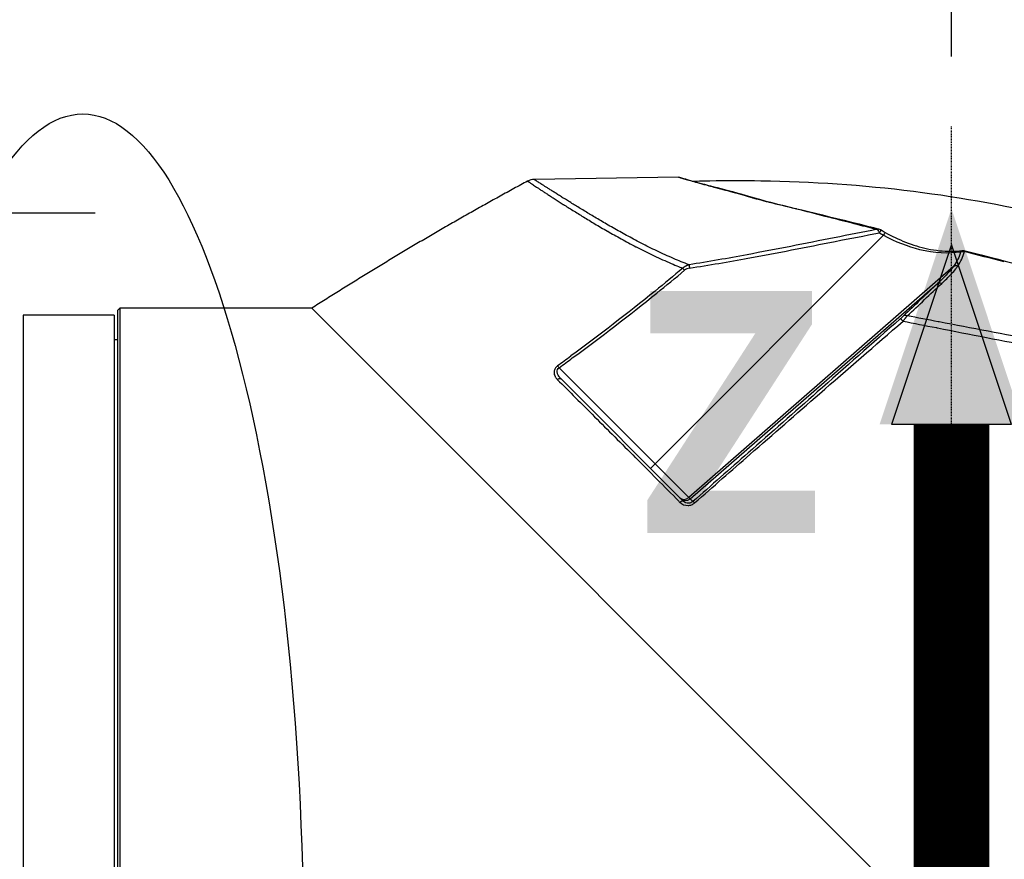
# Model space of a CAD drawing. Header units: millimetres. Extents: x 0 to 7374, y 0 to 4200.
# Tile 9 of 256: x 833 to 974, y 1162 to 1282. Entities that reach past the tile are written whole.
import ezdxf

# ---------------------------------------------------------------- set-up
doc = ezdxf.new("R2010")
doc.units = ezdxf.units.MM
doc.header["$LTSCALE"] = 0.2
doc.linetypes.add('CENTER2', pattern=[1.125, 0.75, -0.125, 0.125, -0.125])
for name, color, linetype in [('02_Center Line', 1, 'CENTER2'), ('12_Before Rev.Num.', 5, 'Continuous'), ('13_After Rev.Num.', 6, 'Continuous')]:
    doc.layers.add(name, color=color, linetype=linetype)
doc.styles.add('Rainbow-4.0 Style', font='malgunsl.ttf')
doc.styles.add('Rainbow-5.0 Style', font='malgunsl.ttf')
doc.dimstyles.new('Rainbow-4.0 Style', dxfattribs={"dimtxt": 3.5, "dimasz": 2.5, "dimexe": 1, "dimexo": 1, "dimgap": 1, "dimtad": 1, "dimdsep": 46, "dimtxsty": 'Rainbow-4.0 Style', "dimcen": 0, "dimclrd": 251, "dimclre": 251, "dimclrt": 7, "dimazin": 3, "dimtp": 0.1, "dimtm": 0.1, "dimtfac": 0.61, "dimtmove": 0, "dimatfit": 3, "dimfxl": 1, "dimlwd": -1, "dimlwe": -1, "dimarcsym": 1})

# ---------------------------------------------------------------- blocks, each defined once
blk = doc.blocks.new('A$Ccc13c451')
for p, q in [((-38.95, 351.68), (-59.57, 351.35)), ((-42.3, 310.78), (-9.69, 343.39)), ((-10.27, 343.73), (-9.69, 343.39)), ((-10.04, 344.14), (-9.46, 343.8)), ((-8.64, 342.85), (-8.64, 342.85)), ((-1.53, 340.92), (-1.53, 340.92)), ((1.03, 340.22), (1.03, 340.22)), ((0.29, 338.94), (-37.47, 305.95)), ((1.52, 340.09), (1.53, 340.09)), ((-37.3, 305.78), (-1.99, 336.49)), ((-132.5, 332), (-132.5, 150)), ((-119.5, 332), (-132.5, 332)), ((-119.5, 332), (-119.5, 150)), ((-118.7, 332.99), (-119, 332.69)), ((-119, 149.31), (-119, 332.69)), ((-114, 332.99), (-118.7, 332.99)), ((-118.7, 332.99), (-118.7, 149.01)), ((-91.29, 333), (-113, 333)), ((-91.29, 333), (0, 241.71)), ((-119.5, 328.5), (-119, 328.5)), ((-42.3, 310.78), (-56.01, 324.49)), ((-56.27, 322.82), (-56.26, 322.81)), ((-38.29, 305.45), (-55.72, 322.88)), ((-42.96, 310.12), (-42.3, 310.78)), ((-42.3, 310.78), (-37.47, 305.95)), ((-37.3, 305.78), (-37.47, 305.95)), ((-36.91, 305.39), (-37.3, 305.78))]:
    blk.add_line(p, q)
blk.add_arc((-37.96, 306.54), 1, 225, 311)
for centre, major_axis, ratio, start_param, end_param in [((-38.9, 351.3), (0.409, -0.16), 0.857574, 2.001644, 2.015983), ((19.65, 336.83), (58.88, -14.85), 0.004421, 4.118439, 4.173682), ((12.13, 338.4), (-40.87, 10.44), 0.000532, 4.825002, 4.966918), ((-36.25, 337.06), (2.1, -1), 0.628726, 2.398696, 2.861837), ((-1.39, 335.79), (-0.623, 0.675), 0.63251, 5.31297, 6.222175), ((-7.76, 331.15), (1.14, 0.98), 0.042238, 5.077631, 5.601503), ((-343.57, 717.35), (400.08, -277.04), 0.997287, 5.949042, 5.953878), ((-38.75, 305.27), (-1.77, 1.78), 0.000405, 1.478868, 1.556735), ((-38.11, 306.68), (-0.707, -0.707), 0.965926, 0, 1.500983)]:
    blk.add_ellipse(centre, major_axis=major_axis, ratio=ratio, start_param=start_param, end_param=end_param)
for points, knots in [([(-38.95, 351.68), (-38.95, 351.68), (-38.59, 351.57), (-37.87, 351.36), (-37.86, 351.36), (-37.86, 351.36), (-37.86, 351.36)], [0, 0, 0, 0, 0.993772, 0.993772, 0.993772, 1, 1, 1, 1]), ([(-38.95, 351.68), (-38.93, 351.68), (-38.92, 351.68), (-38.9, 351.68), (-38.89, 351.68), (-38.87, 351.68), (-38.86, 351.67), (-38.85, 351.67), (-38.84, 351.67), (-38.83, 351.67), (-38.83, 351.67), (-38.82, 351.67), (-38.82, 351.66), (-38.81, 351.66), (-38.8, 351.66), (-38.79, 351.66), (-38.78, 351.65), (-38.73, 351.64), (-38.65, 351.61), (-38.17, 351.47), (-37.46, 351.26), (-34.59, 350.47), (-31.66, 349.77), (-24.3, 347.61), (-18.92, 346.45), (-12.29, 344.77), (-11.38, 344.54), (-10.45, 344.3)], [0, 0, 0, 0, 0.004116, 0.004116, 0.007421, 0.007421, 0.011767, 0.011767, 0.015769, 0.015769, 0.022185, 0.022185, 0.03636, 0.03636, 0.078828, 0.078828, 0.206194, 0.206194, 0.588466, 0.588466, 1.73986, 1.73986, 3.706591, 3.706591, 5.843745, 5.843745, 6.178522, 6.178522, 6.178522, 6.178522]), ([(-38.95, 351.68), (-38.93, 351.68), (-38.91, 351.68), (-38.88, 351.68), (-38.87, 351.68), (-38.85, 351.67), (-38.84, 351.67), (-38.83, 351.67), (-38.83, 351.67), (-38.82, 351.67), (-38.82, 351.66), (-38.81, 351.66), (-38.81, 351.66), (-38.81, 351.66), (-38.81, 351.66), (-38.81, 351.66)], [0, 0, 0, 0, 0.00635718, 0.00635718, 0.00934813, 0.00934813, 0.01224024, 0.01224024, 0.01464931, 0.01464931, 0.01655104, 0.01655104, 0.01992201, 0.01992201, 0.02147488, 0.02147488, 0.02147488, 0.02147488]), ([(-37.86, 351.36), (-37.62, 351.29), (-37.34, 351.21), (-37.03, 351.12), (-36.39, 350.94), (-35.59, 350.72), (-34.64, 350.46), (-34.63, 350.46), (-34.61, 350.45), (-34.6, 350.45)], [0, 0, 0, 0, 0.3231634, 0.3231634, 0.3231634, 0.9885013, 0.9885013, 0.9885013, 0.9999998, 0.9999998, 0.9999998, 0.9999998]), ([(-60.49, 351.11), (-60.5, 351.11), (-60.5, 351.11), (-60.48, 351.1), (-60.46, 351.08), (-60.43, 351.06), (-60.4, 351.04), (-60.37, 351.02), (-60.31, 350.99), (-60.24, 350.94), (-60.19, 350.91), (-60.17, 350.89), (-60.17, 350.89), (-60.17, 350.89)], [0, 0, 0, 0, 0.124596, 0.249192, 0.373787, 0.498383, 0.498383, 0.623744, 0.749105, 0.874465, 0.999826, 0.999826, 1, 1, 1, 1]), ([(-60.17, 350.89), (-60.12, 350.86), (-60.06, 350.82), (-59.99, 350.77), (-59.93, 350.73), (-59.85, 350.68), (-59.77, 350.62)], [0, 0, 0, 0, 0.4995007, 0.4995007, 0.4995007, 1, 1, 1, 1]), ([(-59.77, 350.62), (-59.69, 350.57), (-59.52, 350.46), (-59.32, 350.32), (-59.21, 350.25), (-59.21, 350.25), (-59.21, 350.25), (-59.21, 350.25), (-59.21, 350.25)], [0, 0, 0, 0, 0.4956265, 0.9919048, 0.9919048, 0.9996772, 0.9996772, 1, 1, 1, 1]), ([(-58.3, 350.53), (-58.4, 350.6), (-58.6, 350.72), (-58.77, 350.83), (-58.93, 350.94), (-59.08, 351.03), (-59.2, 351.11), (-59.27, 351.16), (-59.32, 351.19), (-59.39, 351.23), (-59.45, 351.27), (-59.48, 351.29), (-59.51, 351.3), (-59.54, 351.32), (-59.57, 351.34), (-59.58, 351.35), (-59.58, 351.35), (-59.57, 351.35), (-59.57, 351.35), (-59.57, 351.35)], [0, 0, 0, 0, 0.1237633, 0.2475282, 0.2475282, 0.3725427, 0.4975572, 0.4975572, 0.5604583, 0.6233595, 0.6862606, 0.7491617, 0.7491617, 0.811679, 0.8741963, 0.9367135, 0.9992308, 0.9992308, 1, 1, 1, 1]), ([(-59.21, 350.25), (-59.1, 350.18), (-58.88, 350.03), (-58.5, 349.78), (-58.08, 349.5), (-57.77, 349.3), (-57.61, 349.2)], [0, 0, 0, 0, 0.249866, 0.499894, 0.749922, 1, 1, 1, 1]), ([(-54.51, 348.14), (-54.72, 348.27), (-55.12, 348.52), (-55.69, 348.88), (-56.22, 349.21), (-56.54, 349.42), (-56.86, 349.62), (-57.16, 349.81), (-57.58, 350.07), (-57.96, 350.31), (-58.18, 350.46), (-58.29, 350.53), (-58.29, 350.53), (-58.3, 350.53)], [0, 0, 0, 0, 0.124449, 0.2489, 0.373351, 0.497802, 0.497802, 0.622865, 0.747927, 0.87299, 0.998052, 0.998052, 1, 1, 1, 1]), ([(-36.89, 351.11), (-36.89, 351.11), (-36.89, 351.11), (-36.08, 351.13), (-35.28, 351.15), (-32.05, 351.21), (-29.63, 351.21), (-19.93, 351.06), (-12.66, 350.57), (8.57, 347.91), (22.48, 344.53), (35.68, 339.53)], [0.121215, 0.121215, 0.121215, 0.121215, 0.121354, 0.121354, 0.363444, 0.363444, 1.089806, 1.089806, 3.271728, 3.271728, 7.50672, 7.50672, 7.50672, 7.50672]), ([(-34.6, 350.45), (-34.3, 350.37), (-34, 350.29), (-33.68, 350.2), (-33.23, 350.08), (-32.75, 349.95), (-32.24, 349.82), (-32.22, 349.81), (-32.2, 349.8), (-32.17, 349.8)], [0, 0, 0, 0, 0.40595, 0.40595, 0.40595, 0.974372, 0.974372, 0.974372, 1, 1, 1, 1]), ([(-57.61, 349.2), (-57.45, 349.09), (-57.12, 348.88), (-56.59, 348.53), (-56.02, 348.17), (-55.61, 347.91), (-55.4, 347.77), (-55.39, 347.77), (-55.38, 347.76)], [0, 0, 0, 0, 0.248051, 0.496152, 0.744253, 0.992354, 0.992354, 1, 1, 1, 1]), ([(-32.17, 349.8), (-31.75, 349.69), (-31.3, 349.57), (-30.82, 349.44), (-30.79, 349.44), (-30.76, 349.43)], [0.0000015, 0.0000015, 0.0000015, 0.0000015, 0.9444036, 0.9444036, 1, 1, 1, 1]), ([(-30.76, 349.43), (-30.76, 349.43), (-30.76, 349.43), (-30.76, 349.43), (-30.33, 349.32), (-29.89, 349.2), (-29.46, 349.07), (-29.45, 349.07), (-29.43, 349.07), (-29.42, 349.06), (-29.38, 349.05), (-29.35, 349.04), (-29.32, 349.03)], [0, 0, 0, 0, 0.0000069, 0.0000069, 0.0000069, 0.8997973, 0.8997973, 0.8997973, 0.9289391, 0.9289391, 0.9289391, 1, 1, 1, 1]), ([(-29.32, 349.03), (-29.31, 349.03), (-29.31, 349.03), (-29.31, 349.03), (-29.11, 348.97), (-28.9, 348.9), (-28.69, 348.84), (-28.65, 348.82), (-28.61, 348.81), (-28.58, 348.8)], [0, 0, 0, 0, 0.003362, 0.003362, 0.003362, 0.860545, 0.860545, 0.860545, 1, 1, 1, 1]), ([(-28.58, 348.8), (-28.35, 348.73), (-28.12, 348.66), (-27.87, 348.6), (-27.84, 348.59), (-27.8, 348.58), (-27.77, 348.57)], [0, 0, 0, 0, 0.8790445, 0.8790445, 0.8790445, 1, 1, 1, 1]), ([(-27.77, 348.57), (-27.64, 348.53), (-27.52, 348.5), (-27.39, 348.47), (-26.98, 348.36), (-26.55, 348.25), (-26.1, 348.14), (-26.07, 348.13), (-26.04, 348.12), (-26, 348.11)], [0, 0, 0, 0, 0.2199503, 0.2199503, 0.2199503, 0.9430277, 0.9430277, 0.9430277, 1, 1, 1, 1]), ([(-55.38, 347.76), (-55.38, 347.76), (-55.38, 347.76), (-55.17, 347.63), (-54.74, 347.36), (-54.04, 346.93), (-53.31, 346.48), (-52.8, 346.17), (-52.54, 346.01), (-52.53, 346), (-52.52, 345.99), (-52.52, 345.99), (-52.52, 345.99)], [0, 0, 0, 0, 0.000021, 0.000021, 0.247754, 0.495487, 0.74322, 0.990953, 0.990953, 0.999943, 0.999943, 1, 1, 1, 1]), ([(-51.69, 346.43), (-51.95, 346.59), (-52.45, 346.89), (-53.17, 347.32), (-53.85, 347.74), (-54.28, 348), (-54.5, 348.14), (-54.51, 348.14), (-54.51, 348.14)], [0, 0, 0, 0, 0.248084, 0.496174, 0.744263, 0.992353, 0.992353, 1, 1, 1, 1]), ([(-26, 348.11), (-24.81, 347.82), (-23.55, 347.52), (-22.21, 347.19), (-22.17, 347.18), (-22.13, 347.17)], [0, 0, 0, 0, 0.969098, 0.969098, 1, 1, 1, 1]), ([(-22.13, 347.17), (-22.13, 347.17), (-22.13, 347.17), (-22.13, 347.17), (-20.83, 346.85), (-19.47, 346.5), (-18.06, 346.13), (-18.01, 346.12), (-17.97, 346.11), (-17.92, 346.1)], [0, 0, 0, 0, 0.000007, 0.000007, 0.000007, 0.968702, 0.968702, 0.968702, 1, 1, 1, 1]), ([(-52.52, 345.99), (-52.26, 345.84), (-51.74, 345.52), (-51.2, 345.18), (-50.63, 344.84), (-50.05, 344.5), (-49.42, 344.14), (-49.09, 343.96), (-49.08, 343.95), (-49.07, 343.95), (-49.07, 343.95), (-49.07, 343.95)], [0, 0, 0, 0, 0.245403, 0.490864, 0.490864, 0.741233, 0.991601, 0.991601, 0.999841, 0.999841, 1, 1, 1, 1]), ([(-50.08, 345.47), (-50.36, 345.63), (-50.9, 345.95), (-51.41, 346.26), (-51.67, 346.42), (-51.68, 346.43), (-51.69, 346.43)], [0, 0, 0, 0, 0.490957, 0.981975, 0.981975, 1, 1, 1, 1]), ([(-17.92, 346.1), (-17.56, 346), (-17.19, 345.91), (-16.82, 345.81), (-15.74, 345.54), (-14.63, 345.25), (-13.5, 344.97), (-13.46, 344.95), (-13.41, 344.94), (-13.36, 344.93)], [0, 0, 0, 0, 0.249358, 0.249358, 0.249358, 0.969909, 0.969909, 0.969909, 1, 1, 1, 1]), ([(-48.31, 344.44), (-48.62, 344.61), (-49.23, 344.96), (-49.8, 345.3), (-50.08, 345.47)], [0, 0, 0, 0, 0.499891, 1, 1, 1, 1]), ([(-47.36, 343.91), (-47.67, 344.08), (-47.98, 344.26), (-48.29, 344.43), (-48.3, 344.43), (-48.31, 344.44), (-48.31, 344.44), (-48.31, 344.44)], [0, 0, 0, 0, 0.966798, 0.966798, 0.999685, 0.999685, 1, 1, 1, 1]), ([(-49.07, 343.95), (-48.76, 343.77), (-48.45, 343.6), (-47.81, 343.24), (-47.48, 343.05), (-46.8, 342.68), (-46.11, 342.31), (-45.4, 341.93), (-45.02, 341.73), (-45.01, 341.73), (-45, 341.72)], [0, 0, 0, 0, 0.241675, 0.241675, 0.492191, 0.492191, 0.742396, 0.992601, 0.992601, 1, 1, 1, 1]), ([(-46.38, 343.37), (-46.71, 343.55), (-47.04, 343.73), (-47.36, 343.91), (-47.36, 343.91), (-47.36, 343.91)], [0, 0, 0, 0, 0.999625, 0.999625, 1, 1, 1, 1]), ([(-44.31, 342.27), (-44.31, 342.27), (-44.31, 342.27), (-44.67, 342.45), (-45.37, 342.82), (-46.05, 343.19), (-46.38, 343.37), (-46.38, 343.37), (-46.38, 343.37)], [0, 0, 0, 0, 0.000143, 0.000143, 0.499935, 0.999728, 0.999728, 1, 1, 1, 1]), ([(-37.37, 338.69), (-34.59, 339.13), (-31.81, 339.6), (-24.89, 340.87), (-20.74, 341.69), (-14.49, 342.92), (-12.38, 343.33), (-10.27, 343.73)], [0, 0, 0, 0, 0.3062159, 0.3062159, 0.766302, 0.766302, 1, 1, 1, 1]), ([(-16.72, 343.03), (-16.72, 343.03), (-16.72, 343.03), (-20.86, 342.21), (-25.01, 341.38), (-29.16, 340.61)], [0, 0, 0, 0, 0.000003, 0.000003, 1, 1, 1, 1]), ([(-10.62, 344.23), (-10.56, 344.17), (-10.44, 344.02), (-10.32, 343.82), (-10.27, 343.73)], [0, 0, 0, 0, 0.5714286, 0.9999998, 0.9999998, 0.9999998, 0.9999998]), ([(-10.43, 344.3), (-10.33, 344.28), (-10.24, 344.24), (-10.11, 344.17), (-10.08, 344.16), (-10.04, 344.14)], [0, 0, 0, 0, 0.03199776, 0.03199776, 0.04298148, 0.04298148, 0.04298148, 0.04298148]), ([(-10.27, 343.73), (-10.2, 343.85), (-10.09, 344.04), (-10.05, 344.13), (-10.04, 344.14), (-10.04, 344.14)], [0, 0, 0, 0, 0.4285714, 0.7142857, 0.7796638, 0.7796638, 0.7796638, 0.7796638]), ([(-9.69, 343.39), (-9.64, 343.47), (-9.6, 343.55), (-9.56, 343.62), (-9.52, 343.68), (-9.49, 343.74), (-9.48, 343.77), (-9.47, 343.79), (-9.46, 343.8), (-9.46, 343.8)], [0, 0, 0, 0, 0.2858205, 0.2858205, 0.2858205, 0.5714155, 0.5714155, 0.5714155, 0.7787481, 0.7787481, 0.7787481, 0.7787481]), ([(-9.69, 343.39), (-8.04, 342.48), (-6.25, 341.78), (-2.42, 340.86), (-0.39, 340.77), (1.3, 341.03)], [0, 0, 0, 0, 0.442386, 0.442386, 1, 1, 1, 1]), ([(-9.46, 343.8), (-8.53, 343.27), (-7.54, 342.79), (-5.51, 341.99), (-4.45, 341.67), (-2.27, 341.21), (-1.15, 341.1), (0.45, 341.09), (1.01, 341.12), (1.52, 341.19)], [0.000028, 0.000028, 0.000028, 0.000028, 0.322895, 0.322895, 0.674296, 0.674296, 1.076826, 1.076826, 1.305721, 1.305721, 1.305721, 1.305721]), ([(-45, 341.72), (-45, 341.72), (-45, 341.72), (-44.63, 341.54), (-43.89, 341.16), (-42.74, 340.59), (-41.54, 340.04), (-40.72, 339.67), (-40.3, 339.49), (-40.29, 339.48), (-40.29, 339.48)], [0, 0, 0, 0, 0.000024, 0.000024, 0.249536, 0.499047, 0.748558, 0.998069, 0.998069, 1, 1, 1, 1]), ([(-39.67, 340.06), (-39.67, 340.06), (-39.67, 340.06), (-40.08, 340.24), (-40.89, 340.6), (-42.06, 341.14), (-43.19, 341.7), (-43.92, 342.07), (-44.29, 342.26), (-44.3, 342.26), (-44.31, 342.27)], [0, 0, 0, 0, 0.000012, 0.000012, 0.248179, 0.496346, 0.744514, 0.992681, 0.992681, 1, 1, 1, 1]), ([(1.3, 341.03), (1.33, 341.08), (1.4, 341.15), (1.48, 341.18), (1.52, 341.19)], [0, 0, 0, 0, 0.2857143, 0.5147508, 0.5147508, 0.5147508, 0.5147508]), ([(1.3, 341.03), (1.4, 341.06), (1.5, 341.07), (1.6, 341.07), (1.68, 341.07), (1.76, 341.06), (1.84, 341.05)], [0, 0, 0, 0, 0.535383, 0.535383, 0.535383, 1, 1, 1, 1]), ([(1.52, 341.19), (1.55, 341.19), (1.59, 341.19), (1.65, 341.19), (1.68, 341.19), (1.74, 341.19), (1.77, 341.19), (1.83, 341.18), (1.86, 341.18), (1.92, 341.17), (1.94, 341.16), (1.97, 341.15)], [0.8308194, 0.8308194, 0.8308194, 0.8308194, 0.9467201, 0.9467201, 1.0626208, 1.0626208, 1.1785215, 1.1785215, 1.2944221, 1.2944221, 1.4103228, 1.4103228, 1.4103228, 1.4103228]), ([(1.84, 341.05), (1.88, 341.11), (1.91, 341.14), (1.94, 341.15), (1.95, 341.15), (1.96, 341.15), (1.97, 341.15)], [0.0000013, 0.0000013, 0.0000013, 0.0000013, 0.3592931, 0.3592931, 0.3592931, 0.5263068, 0.5263068, 0.5263068, 0.5263068]), ([(1.97, 341.15), (7.92, 339.64), (14.25, 338.04), (26.69, 334.8), (32.95, 333.11), (44.56, 330.05), (50.07, 328.62), (59.7, 326.14), (63.96, 325.06), (70.74, 323.37), (73.34, 322.76), (75.52, 322.28), (75.98, 322.19), (76.45, 322.1), (76.57, 322.08), (76.7, 322.05), (76.74, 322.05), (76.77, 322.04), (76.78, 322.04), (76.78, 322.04), (76.78, 322.04), (76.78, 322.04)], [0, 0, 0, 0, 1.927306, 1.927306, 3.856376, 3.856376, 5.766661, 5.766661, 7.686697, 7.686697, 9.640124, 9.640124, 10.376091, 10.376091, 10.747602, 10.747602, 10.933284, 10.933284, 11.023918, 11.023918, 11.064397, 11.064397, 11.064397, 11.064397]), ([(-40.29, 339.48), (-40.29, 339.48), (-40.29, 339.48), (-39.93, 339.33), (-39.29, 339.06), (-38.64, 338.8), (-38.36, 338.69)], [0, 0, 0, 0, 0.000172, 0.000172, 0.577334, 1, 1, 1, 1]), ([(-37.46, 339.17), (-37.84, 339.31), (-38.58, 339.6), (-39.3, 339.9), (-39.66, 340.06), (-39.66, 340.06), (-39.67, 340.06)], [0, 0, 0, 0, 0.4977144, 0.9954287, 0.9954287, 0.9999999, 0.9999999, 0.9999999, 0.9999999]), ([(-37.46, 339.17), (-37.49, 339.16), (-37.55, 339.14), (-37.65, 339.11), (-37.74, 339.08), (-37.84, 339.04), (-37.93, 338.99), (-38.02, 338.94), (-38.11, 338.88), (-38.2, 338.82), (-38.28, 338.76), (-38.33, 338.71), (-38.36, 338.69)], [0, 0, 0, 0, 0.0940494, 0.1972836, 0.2999848, 0.4021494, 0.5037879, 0.6048751, 0.7053399, 0.8052336, 0.9046118, 0.9999991, 0.9999991, 0.9999991, 0.9999991]), ([(0.29, 338.94), (0.2, 338.81), (0.11, 338.69), (0.01, 338.57), (-0.19, 338.34), (-0.4, 338.1), (-0.61, 337.86), (-0.83, 337.63), (-1.05, 337.4), (-1.28, 337.17), (-1.51, 336.94), (-1.75, 336.71), (-1.99, 336.49)], [0, 0, 0, 0, 0.142857, 0.142857, 0.142857, 0.428571, 0.428571, 0.428571, 0.714286, 0.714286, 0.714286, 1, 1, 1, 1]), ([(-1.39, 336.5), (-1.15, 336.72), (-0.67, 337.18), (0, 337.88), (0.53, 338.47), (0.81, 338.84), (0.89, 338.97)], [0, 0, 0, 0, 0.285714, 0.571429, 0.857143, 1, 1, 1, 1]), ([(0.89, 338.97), (0.8, 339), (0.7, 339.01), (0.61, 339.01), (0.6, 339.01), (0.58, 339.01), (0.57, 339.01), (0.46, 339), (0.37, 338.98), (0.29, 338.94)], [0, 0, 0, 0, 0.428529, 0.428529, 0.428529, 0.5, 0.5, 0.5, 1, 1, 1, 1]), ([(-56.01, 324.49), (-55.38, 324.95), (-54.75, 325.41), (-50.03, 328.88), (-46, 331.94), (-40.73, 336.2), (-39.41, 337.29), (-38.09, 338.39)], [0, 0, 0, 0, 0.103586, 0.103586, 0.773416, 0.773416, 1, 1, 1, 1]), ([(-38.36, 338.69), (-38.33, 338.66), (-38.29, 338.62), (-38.25, 338.57), (-38.24, 338.57), (-38.24, 338.56), (-38.23, 338.55), (-38.19, 338.5), (-38.14, 338.45), (-38.09, 338.39)], [0, 0, 0, 0, 0.428552, 0.428552, 0.428552, 0.5, 0.5, 0.5, 1, 1, 1, 1]), ([(-42.31, 335.42), (-42.31, 335.42), (-42.31, 335.42), (-42.31, 335.42), (-46.24, 332.23), (-50.26, 329.16), (-54.33, 326.16)], [0, 0, 0, 0, 0.000004, 0.000004, 0.000004, 1, 1, 1, 1]), ([(-113, 333), (-113, 333), (-113.03, 333), (-113.13, 333), (-113.2, 333), (-113.38, 333), (-113.49, 333), (-113.74, 333), (-113.87, 332.99), (-114, 332.99)], [0.150676, 0.150676, 0.150676, 0.150676, 0.1883449, 0.1883449, 0.2260139, 0.2260139, 0.2636829, 0.2636829, 0.3013519, 0.3013519, 0.3013519, 0.3013519]), ([(-6.91, 331.13), (-6.89, 331.15), (-6.85, 331.21), (-6.78, 331.29), (-6.72, 331.38), (-6.65, 331.47), (-6.58, 331.55), (-6.52, 331.63), (-6.46, 331.71), (-6.39, 331.8), (-6.34, 331.86), (-6.31, 331.89)], [0, 0, 0, 0, 0.0913857, 0.200393, 0.3089375, 0.4168711, 0.5241975, 0.6308995, 0.737027, 0.84264, 0.9999998, 0.9999998, 0.9999998, 0.9999998]), ([(-6.31, 331.89), (-6.41, 331.94), (-6.62, 331.98), (-6.79, 331.93), (-6.85, 331.88)], [0.0000001, 0.0000001, 0.0000001, 0.0000001, 0.5, 1, 1, 1, 1]), ([(-1.74, 331.01), (-1.79, 331.02), (-1.84, 331.03), (-3.37, 331.33), (-4.85, 331.61), (-6.31, 331.89)], [0, 0, 0, 0, 0.032056, 0.032056, 1, 1, 1, 1]), ([(-7.32, 331.46), (-11.26, 327.98), (-15.2, 324.51), (-22.44, 318.13), (-25.74, 315.23), (-31.65, 310.02), (-34.28, 307.7), (-36.91, 305.39)], [0, 0, 0, 0, 0.399859, 0.399859, 0.733515, 0.733515, 1, 1, 1, 1]), ([(-6.91, 331.13), (-7.02, 331.24), (-7.21, 331.42), (-7.3, 331.46), (-7.32, 331.46)], [0, 0, 0, 0, 0.571429, 1, 1, 1, 1]), ([(12.38, 328.32), (12.33, 328.33), (12.28, 328.34), (7.55, 329.24), (2.86, 330.13), (-1.74, 331.01)], [0, 0, 0, 0, 0.010158, 0.010158, 1, 1, 1, 1]), ([(-2.16, 330.2), (-2.11, 330.19), (-2.06, 330.18), (2.62, 329.26), (7.33, 328.34), (12.04, 327.43)], [0, 0, 0, 0, 0.010575, 0.010575, 1, 1, 1, 1]), ([(-56.23, 324.77), (-56.37, 324.66), (-56.5, 324.52), (-56.58, 324.38), (-56.66, 324.23), (-56.71, 324.08), (-56.72, 323.93), (-56.73, 323.86), (-56.73, 323.79), (-56.72, 323.72), (-56.72, 323.65), (-56.7, 323.58), (-56.69, 323.51), (-56.66, 323.41), (-56.62, 323.32), (-56.57, 323.23), (-56.56, 323.2), (-56.54, 323.17), (-56.52, 323.14), (-56.45, 323.02), (-56.37, 322.92), (-56.27, 322.82)], [0, 0, 0, 0, 0.2, 0.2, 0.2, 0.4, 0.4, 0.4, 0.5, 0.5, 0.5, 0.6, 0.6, 0.6, 0.7500001, 0.7500001, 0.7500001, 0.8000001, 0.8000001, 0.8000001, 0.9999999, 0.9999999, 0.9999999, 0.9999999]), ([(-56.23, 324.77), (-56.2, 324.74), (-56.13, 324.65), (-56.05, 324.55), (-56.01, 324.49)], [0, 0, 0, 0, 0.428571, 1, 1, 1, 1]), ([(-55.72, 322.88), (-55.82, 322.98), (-55.91, 323.09), (-55.99, 323.2), (-56.01, 323.22), (-56.03, 323.25), (-56.04, 323.28), (-56.1, 323.36), (-56.15, 323.44), (-56.19, 323.53), (-56.21, 323.59), (-56.23, 323.65), (-56.25, 323.71), (-56.27, 323.77), (-56.28, 323.83), (-56.29, 323.89), (-56.3, 324), (-56.29, 324.12), (-56.24, 324.23), (-56.2, 324.33), (-56.12, 324.43), (-56.01, 324.49)], [0, 0, 0, 0, 0.202554, 0.202554, 0.202554, 0.252394, 0.252394, 0.252394, 0.401915, 0.401915, 0.401915, 0.501596, 0.501596, 0.501596, 0.601277, 0.601277, 0.601277, 0.800638, 0.800638, 0.800638, 1, 1, 1, 1]), ([(-56.26, 322.81), (-56.19, 322.87), (-56.04, 322.96), (-55.83, 322.96), (-55.75, 322.91), (-55.72, 322.88)], [0.0000001, 0.0000001, 0.0000001, 0.0000001, 0.4285714, 0.7142857, 1, 1, 1, 1]), ([(-28.76, 312.12), (-28.76, 312.12), (-28.76, 312.12), (-25.45, 315.01), (-22.14, 317.89), (-18.83, 320.78)], [0, 0, 0, 0, 0.0000154, 0.0000154, 0.9999998, 0.9999998, 0.9999998, 0.9999998]), ([(-50.93, 317.49), (-50.93, 317.49), (-50.93, 317.49), (-49.05, 315.61), (-47.11, 313.67), (-45.13, 311.68)], [0, 0, 0, 0, 0.000064, 0.000064, 1, 1, 1, 1]), ([(-45.13, 311.68), (-45.13, 311.68), (-45.12, 311.68), (-43.1, 309.65), (-41.02, 307.56), (-38.91, 305.44)], [0, 0, 0, 0, 0.00007, 0.00007, 1, 1, 1, 1]), ([(-38.77, 305.3), (-38.7, 305.36), (-38.55, 305.46), (-38.37, 305.5), (-38.31, 305.47), (-38.29, 305.45)], [0, 0, 0, 0, 0.4285714, 0.7142857, 0.9999999, 0.9999999, 0.9999999, 0.9999999]), ([(-38.77, 305.3), (-38.48, 305), (-37.89, 304.74), (-37.09, 304.9), (-36.79, 305.08), (-36.66, 305.2)], [0, 0, 0, 0, 0.571429, 0.785714, 1, 1, 1, 1]), ([(-36.91, 305.39), (-36.99, 305.31), (-37.18, 305.19), (-37.71, 305.09), (-38.09, 305.26), (-38.29, 305.45)], [0, 0, 0, 0, 0.2142857, 0.4285714, 0.9999998, 0.9999998, 0.9999998, 0.9999998]), ([(-36.66, 305.2), (-36.69, 305.23), (-36.73, 305.26), (-36.76, 305.29), (-36.79, 305.32), (-36.82, 305.34), (-36.84, 305.36), (-36.87, 305.38), (-36.9, 305.39), (-36.91, 305.39)], [0, 0, 0, 0, 0.285714, 0.285714, 0.285714, 0.571429, 0.571429, 0.571429, 1, 1, 1, 1])]:
    blk.add_open_spline(points, degree=3, knots=knots)
for points, degree in [([(-60.5, 351.11), (-76.22, 342.61), (-91.28, 332.99)], 2), ([(-59.57, 351.35), (-59.89, 351.34), (-60.21, 351.26), (-60.49, 351.11)], 3), ([(-10.62, 344.23), (-12.65, 343.84), (-14.69, 343.44), (-16.72, 343.03)], 3), ([(-10.62, 344.23), (-10.56, 344.29), (-10.49, 344.31), (-10.43, 344.3)], 3), ([(-29.16, 340.61), (-31.92, 340.09), (-34.69, 339.61), (-37.46, 339.17)], 3), ([(1.3, 341.03), (1.13, 340.31), (0.76, 339.61), (0.29, 338.94)], 3), ([(0.89, 338.97), (1.34, 339.63), (1.69, 340.33), (1.84, 341.05)], 3), ([(-37.46, 339.17), (-37.45, 339.12), (-37.42, 338.98), (-37.38, 338.79), (-37.37, 338.69)], 3), ([(-38.36, 338.69), (-39.66, 337.59), (-40.98, 336.5), (-42.31, 335.42)], 3), ([(-1.99, 336.49), (-3.58, 334.97), (-5.21, 333.44), (-6.85, 331.88)], 3), ([(-6.31, 331.89), (-4.67, 333.43), (-3.03, 334.96), (-1.39, 336.5)], 3), ([(-18.83, 320.78), (-14.86, 324.23), (-10.89, 327.68), (-6.91, 331.13)], 3), ([(-6.91, 331.13), (-5.34, 330.82), (-3.75, 330.51), (-2.16, 330.2)], 3), ([(-56.26, 322.81), (-54.55, 321.11), (-52.77, 319.33), (-50.93, 317.49)], 3), ([(-36.66, 305.2), (-34.03, 307.51), (-31.39, 309.81), (-28.76, 312.12)], 3)]:
    blk.add_open_spline(points, degree=degree)
at = {"layer": '02_Center Line'}
blk.add_line((0, -10), (0, 358.9), dxfattribs=at)
blk = doc.blocks.new('A$Ceda57245')
at = {"layer": '12_Before Rev.Num.'}
blk.add_hatch(color=256, dxfattribs=at).paths.add_polyline_path([(0, 49.156), (-4.752, 34.9), (4.752, 34.9)])
for p, q in [((0, 46.78), (-3.96, 34.9)), ((3.96, 34.9), (0, 46.78)), ((3.96, 34.9), (-3.96, 34.9))]:
    blk.add_line(p, q, dxfattribs=at)
at = {"layer": '12_Before Rev.Num.', "const_width": 5}
blk.add_lwpolyline([(0, 34.9), (0, 0)], dxfattribs=at)
at = {"layer": '12_Before Rev.Num.', "insert": (-20.587, 35.725), "char_height": 16, "attachment_point": 4, "style": 'Rainbow-5.0 Style'}
blk.add_mtext('{\\fMalgun Gothic Semilight|b1|i0|c129|p50;Z}', dxfattribs=at)
blk = doc.blocks.new('*D158')
at = {"color": 251, "linetype": 'ByBlock', "transparency": 16777216}
for p, q in [((909.23, 2033.4), (1241.29, 2033.4)), ((1231.29, 1173.4), (1231.29, 2008.4)), ((976.23, 1148.4), (1241.29, 1148.4))]:
    blk.add_line(p, q, dxfattribs=at)
at = {"color": 251, "transparency": 16777216}
for points in [[(1227.12, 2008.4), (1235.45, 2008.4), (1231.29, 2033.4)], [(1227.12, 1173.4), (1235.45, 1173.4), (1231.29, 1148.4)]]:
    blk.add_solid(points, dxfattribs=at)
at = {"layer": 'Defpoints', "color": 0, "transparency": 16777216}
for p in [(899.23, 2033.4), (1231.29, 2033.4), (966.23, 1148.4)]:
    blk.add_point(p, dxfattribs=at)
at = {"color": 7, "transparency": 16777216, "insert": (1203.18, 1590.9), "char_height": 35, "attachment_point": 5, "rotation": 90, "style": 'Rainbow-4.0 Style'}
blk.add_mtext('885', dxfattribs=at)
blk = doc.blocks.new('*D128')
at = {"color": 251, "linetype": 'ByBlock', "transparency": 16777216}
for p, q in [((860.23, 3048.4), (1365.36, 3048.4)), ((1355.36, 3023.4), (1355.36, 1173.4)), ((1077.27, 1148.4), (1365.36, 1148.4))]:
    blk.add_line(p, q, dxfattribs=at)
at = {"color": 251, "transparency": 16777216}
for points in [[(1351.19, 3023.4), (1359.52, 3023.4), (1355.36, 3048.4)], [(1351.19, 1173.4), (1359.52, 1173.4), (1355.36, 1148.4)]]:
    blk.add_solid(points, dxfattribs=at)
at = {"layer": 'Defpoints', "color": 0, "transparency": 16777216}
for p in [(850.23, 3048.4), (1067.27, 1148.4), (1355.36, 1148.4)]:
    blk.add_point(p, dxfattribs=at)
at = {"color": 7, "transparency": 16777216, "insert": (1327.15, 2098.4), "char_height": 35, "attachment_point": 5, "rotation": 90, "style": 'Rainbow-4.0 Style'}
blk.add_mtext('1900', dxfattribs=at)
blk = doc.blocks.new('A$C19ebd0c3_1234')
for q in [(46.929, -0.778), (54.3, 6.594)]:
    blk.add_line((46.929, 6.594), q)
blk.add_ellipse((0, 0), major_axis=(53.194, 0), ratio=0.263273)
blk = doc.blocks.new('*D169')
at = {"color": 251, "linetype": 'ByBlock', "transparency": 16777216}
for p, q in [((711.73, 1573.57), (711.73, 1465.88)), ((966.23, 1276.3), (966.23, 1485.88)), ((736.73, 1475.88), (941.23, 1475.88))]:
    blk.add_line(p, q, dxfattribs=at)
at = {"color": 251, "transparency": 16777216}
for points in [[(736.73, 1480.05), (736.73, 1471.71), (711.73, 1475.88)], [(941.23, 1480.05), (941.23, 1471.71), (966.23, 1475.88)]]:
    blk.add_solid(points, dxfattribs=at)
at = {"layer": 'Defpoints', "color": 0, "transparency": 16777216}
for p in [(711.73, 1583.57), (966.23, 1475.88), (966.23, 1266.3)]:
    blk.add_point(p, dxfattribs=at)
at = {"color": 7, "transparency": 16777216, "insert": (838.98, 1503.97), "char_height": 35, "attachment_point": 5, "style": 'Rainbow-4.0 Style'}
blk.add_mtext('254.5', dxfattribs=at)

msp = doc.modelspace()

# ---------------------------------------------------------------- block references
msp.add_blockref('A$Ccc13c451', (966.227, 907.397))
at = {"xscale": 2.16, "yscale": 2.16, "zscale": 2.16}
msp.add_blockref('A$Ceda57245', (966.226, 1148.397), dxfattribs=at)
at = {"layer": '13_After Rev.Num.', "xscale": 2.25, "yscale": 2.25, "zscale": 2.25, "rotation": 90}
msp.add_blockref('A$C19ebd0c3_1234', (842.229, 1148.397), dxfattribs=at)

# ---------------------------------------------------------------- dimensions: what is measured, and where the dimension line sits
for base, p1, p2, override, picture, middle in [((1355.355, 1148.397), (850.227, 3048.397), (1067.271, 1148.397), {"dimscale": 10, "dimdec": 1}, '*D128', (1327.153, 2098.397)), ((1231.287, 2033.397), (966.226, 1148.397), (899.227, 2033.397), {"dimscale": 10}, '*D158', (1203.18, 1590.897))]:
    dim = msp.add_linear_dim(base=base, p1=p1, p2=p2, angle=90, dimstyle='Rainbow-4.0 Style', override=override)
    dim.commit()
    dim.dimension.update_dxf_attribs({"geometry": picture, "text_midpoint": middle})
dim = msp.add_linear_dim(base=(966.227, 1475.879), p1=(711.727, 1583.571), p2=(966.227, 1266.296), dimstyle='Rainbow-4.0 Style', override={"dimscale": 10})
dim.commit()
dim.dimension.update_dxf_attribs({"geometry": '*D169', "text_midpoint": (838.977, 1503.974)})

# ---------------------------------------------------------------- leaders
at = {"annotation_type": 0, "has_hookline": 1, "hookline_direction": 0}
msp.add_leader([(965.668, 1148.397), (1388.271, 1277.62), (1413.271, 1277.62)], dimstyle='Rainbow-4.0 Style', override={"dimscale": 10}, dxfattribs=at)

doc.saveas('drawing.dxf')
